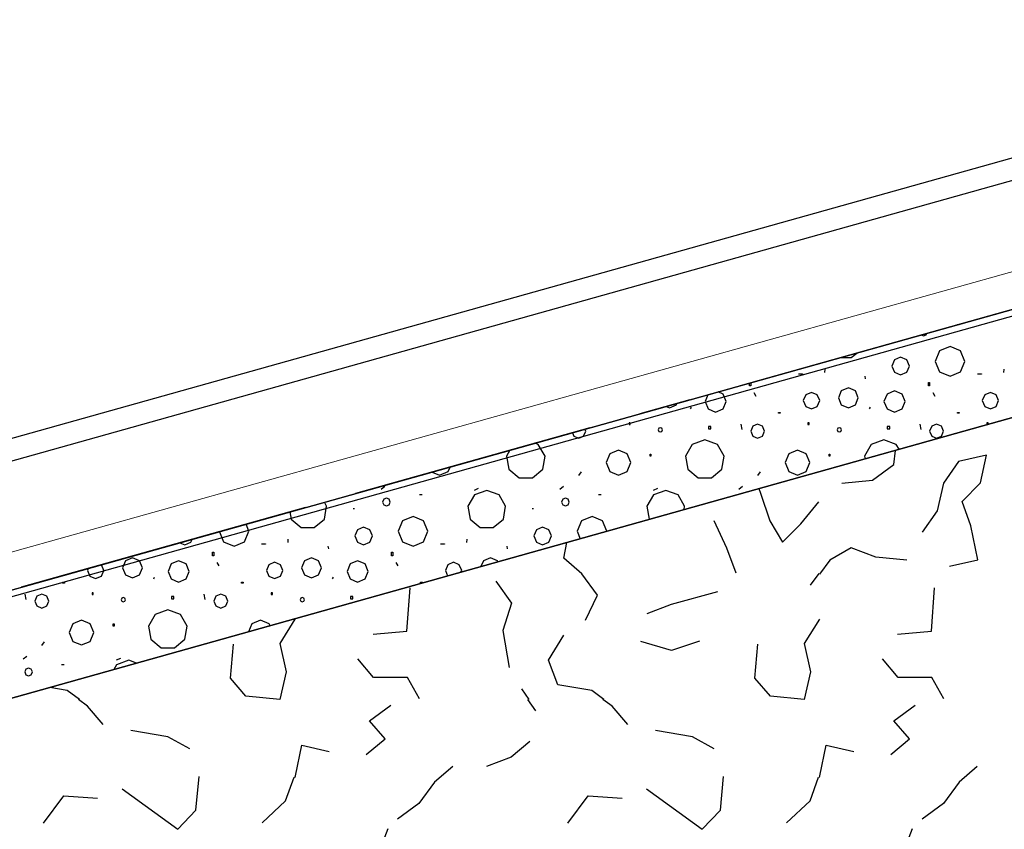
# Model space of a CAD drawing. Extents: x 1006 to 5197, y -24 to 263.
# Tile 56 of 124: x 1039.04 to 1040.93, y 20.88 to 22.44. Entities that reach past the tile are written whole.
import ezdxf

# ---------------------------------------------------------------- set-up
doc = ezdxf.new("R2010")
doc.units = 0
doc.header["$MEASUREMENT"] = 0
doc.linetypes.add('B0805', pattern=[1.366667, 0.566667, -0.1, 0.033333, -0.1, 0.466667, -0.1])
doc.linetypes.add('Wipeout_Contour', pattern=[1000, 0, -1000])
for name, color, linetype in [('21 Buitenwanden', 7, 'Continuous'), ('27 Daken', 7, 'Continuous'), ('A Stramien', 7, 'Continuous'), ('I Toegev info 1_ 50_100', 7, 'Continuous')]:
    doc.layers.add(name, color=color, linetype=linetype)
doc.styles.get("Standard").update_dxf_attribs({"font": 'txt', "bigfont": 'BIGFONT.SHX'})
doc.dimstyles.new('GENERATED_STYLE__1', dxfattribs={"dimtxt": 0.25, "dimasz": 0.19, "dimexe": 0.18, "dimexo": 0, "dimgap": 0.09, "dimtad": 1, "dimdec": 0, "dimlfac": 1000, "dimzin": 0, "dimdsep": 46, "dimtxsty": 'Standard', "dimblk": 'ARROWHEAD_7', "dimblk1": 'ARROWHEAD_7', "dimblk2": 'ARROWHEAD_7', "dimcen": 0.09, "dimclrd": 7, "dimclre": 7, "dimclrt": 7, "dimadec": 1, "dimazin": 0, "dimtfac": 1, "dimtdec": 4, "dimtmove": 0, "dimatfit": 3, "dimfxl": 0, "dimtolj": 1, "dimtzin": 0, "dimarcsym": 0})
doc.dimstyles.new('GENERATED_STYLE__2', dxfattribs={"dimtxt": 0.25, "dimasz": 0.19, "dimexe": 0.18, "dimexo": 0, "dimgap": 0.09, "dimtad": 1, "dimtih": 1, "dimtoh": 1, "dimdec": 0, "dimlfac": 1000, "dimzin": 0, "dimdsep": 46, "dimtxsty": 'Standard', "dimblk": 'ARROWHEAD_7', "dimblk1": 'ARROWHEAD_7', "dimblk2": 'ARROWHEAD_7', "dimcen": 0.09, "dimclrd": 7, "dimclre": 7, "dimclrt": 7, "dimadec": 1, "dimazin": 0, "dimtfac": 1, "dimtdec": 4, "dimtmove": 0, "dimatfit": 3, "dimfxl": 0, "dimtolj": 1, "dimtzin": 0, "dimarcsym": 0})

# ---------------------------------------------------------------- blocks, each defined once
blk = doc.blocks.new('WALL_481_2', base_point=(1035.8002, 18.7634))
at = {"color": 254, "linetype": 'Wipeout_Contour', "lineweight": 0, "ltscale": 4164.534371}
blk.add_wipeout([(1035.7404, 18.5782), (1046.1084, 22.7001), (1046.053, 22.8395), (1035.8002, 18.7634)], dxfattribs=at).dxf.layer = '21 Buitenwanden'
blk = doc.blocks.new('*D346', base_point=(988.2137, 0))
at = {"layer": 'A Stramien', "linetype": 'Continuous'}
for p, q in [((1033.7798, 22.451), (1033.6414, 22.7995)), ((1027.0657, 19.9857), (1033.7571, 22.6437)), ((1020.3743, 17.3276), (1027.0657, 19.9857))]:
    blk.add_line(p, q, dxfattribs=at)
blk.add_circle((1033.7106, 22.6253), 0.05, dxfattribs=at)
at = {"layer": 'A Stramien', "insert": (1029.8704, 21.4226), "char_height": 0.25, "attachment_point": 1, "rotation": 21.665}
blk.add_mtext('{7.200}', dxfattribs=at)
blk = doc.blocks.new('ARROWHEAD_7')
at = {"color": 0, "linetype": 'Continuous', "lineweight": 0}
for p, q in [((0, -0.25), (0, 0.25)), ((0, 0), (-1, 0)), ((-0.25, 0), (0.25, 0))]:
    blk.add_line(p, q, dxfattribs=at)
blk.add_circle((0, 0), 0.25, dxfattribs=at)
blk = doc.blocks.new('*D347', base_point=(988.2137, 0))
at = {"layer": 'A Stramien', "linetype": 'Continuous'}
for p, q in [((1040.4712, 25.1091), (1040.3328, 25.4576)), ((1033.7571, 22.6437), (1040.4484, 25.3018)), ((1027.0657, 19.9857), (1033.7571, 22.6437))]:
    blk.add_line(p, q, dxfattribs=at)
blk.add_circle((1040.402, 25.2834), 0.05, dxfattribs=at)
at = {"layer": 'A Stramien', "insert": (1036.5618, 24.0807), "char_height": 0.25, "attachment_point": 1, "rotation": 21.665}
blk.add_mtext('{7.200}', dxfattribs=at)
blk = doc.blocks.new('*D348', base_point=(988.2137, 0))
at = {"layer": 'A Stramien', "linetype": 'Continuous'}
for p, q in [((1047.1626, 27.7672), (1047.0241, 28.1157)), ((1040.4484, 25.3018), (1047.1398, 27.9599)), ((1033.7571, 22.6437), (1040.4484, 25.3018))]:
    blk.add_line(p, q, dxfattribs=at)
blk.add_circle((1047.0934, 27.9415), 0.05, dxfattribs=at)
at = {"layer": 'A Stramien', "insert": (1044.457, 27.217), "char_height": 0.25, "attachment_point": 1, "rotation": 21.665}
blk.add_mtext('{7.200}', dxfattribs=at)
blk = doc.blocks.new('*D349', base_point=(988.2137, 0))
at = {"layer": 'A Stramien', "linetype": 'Continuous'}
for p, q in [((1053.854, 30.4253), (1053.7155, 30.7738)), ((1047.1398, 27.9599), (1053.8312, 30.618)), ((1040.4484, 25.3018), (1047.1398, 27.9599))]:
    blk.add_line(p, q, dxfattribs=at)
at = {"layer": 'A Stramien', "insert": (1049.9445, 29.3969), "char_height": 0.25, "attachment_point": 1, "rotation": 21.665}
blk.add_mtext('{7.200}', dxfattribs=at)
blk = doc.blocks.new('*D350', base_point=(988.2137, 0))
at = {"layer": 'A Stramien', "linetype": 'Continuous'}
for p, q in [((1053.8312, 30.618), (1057.1769, 31.9471)), ((1047.1398, 27.9599), (1053.8312, 30.618))]:
    blk.add_line(p, q, dxfattribs=at)
blk.add_circle((1053.7847, 30.5996), 0.05, dxfattribs=at)
at = {"layer": 'A Stramien', "insert": (1054.9631, 31.3904), "char_height": 0.25, "attachment_point": 1, "rotation": 21.665}
blk.add_mtext('{3.600}', dxfattribs=at)
blk = doc.blocks.new('*D351', base_point=(988.2137, 0))
at = {"layer": 'A Stramien', "linetype": 'Continuous'}
for p, q in [((1063.891, 34.4124), (1063.7526, 34.7609)), ((1063.7753, 34.5682), (1063.9147, 34.6236)), ((1057.1769, 31.9471), (1063.7753, 34.5682)), ((1057.1996, 31.7543), (1057.0612, 32.1029)), ((1053.8312, 30.618), (1057.1769, 31.9471))]:
    blk.add_line(p, q, dxfattribs=at)
for centre in [(1063.8218, 34.5867), (1057.1304, 31.9286)]:
    blk.add_circle(centre, 0.05, dxfattribs=at)
at = {"layer": 'A Stramien', "insert": (1059.9816, 33.384), "char_height": 0.25, "attachment_point": 1, "rotation": 21.665}
blk.add_mtext('{7.200}', dxfattribs=at)
blk = doc.blocks.new('*D355', base_point=(988.2137, 0))
at = {"layer": 'A Stramien', "linetype": 'Continuous'}
for p, q in [((1032.4831, 33.5873), (1032.4831, 33.9623)), ((1044.0071, 33.5873), (1044.0071, 33.9623)), ((1030.7271, 33.7748), (1032.5331, 33.7748)), ((1032.5331, 33.7748), (1044.0571, 33.7748))]:
    blk.add_line(p, q, dxfattribs=at)
for centre in [(1032.4831, 33.7748), (1044.0071, 33.7748)]:
    blk.add_circle(centre, 0.05, dxfattribs=at)
at = {"layer": 'A Stramien', "insert": (1037.7404, 34.0748), "char_height": 0.25, "attachment_point": 1}
blk.add_mtext('{11.524}', dxfattribs=at)
blk = doc.blocks.new('*D356', base_point=(988.2137, 0))
at = {"layer": 'A Stramien', "linetype": 'Continuous'}
for p, q in [((1044.0071, 33.5873), (1044.0071, 33.9623)), ((1049.8006, 33.5873), (1049.8006, 33.9623)), ((1032.5331, 33.7748), (1044.0571, 33.7748)), ((1044.0571, 33.7748), (1049.8506, 33.7748))]:
    blk.add_line(p, q, dxfattribs=at)
for centre in [(1044.0071, 33.7748), (1049.8006, 33.7748)]:
    blk.add_circle(centre, 0.05, dxfattribs=at)
at = {"layer": 'A Stramien', "insert": (1046.4909, 34.0748), "char_height": 0.25, "attachment_point": 1}
blk.add_mtext('{5.794}', dxfattribs=at)
blk = doc.blocks.new('*D357', base_point=(988.2137, 0))
at = {"layer": 'A Stramien', "linetype": 'Continuous'}
for p, q in [((1049.8006, 33.5873), (1049.8006, 33.9623)), ((1055.5648, 33.5873), (1055.5648, 33.9623)), ((1044.0571, 33.7748), (1049.8506, 33.7748)), ((1049.8506, 33.7748), (1055.6148, 33.7748))]:
    blk.add_line(p, q, dxfattribs=at)
for centre in [(1049.8006, 33.7748), (1055.5648, 33.7748)]:
    blk.add_circle(centre, 0.05, dxfattribs=at)
at = {"layer": 'A Stramien', "insert": (1052.2697, 34.0748), "char_height": 0.25, "attachment_point": 1}
blk.add_mtext('{5.764}', dxfattribs=at)
blk = doc.blocks.new('*D358', base_point=(988.2137, 0))
at = {"layer": 'A Stramien', "linetype": 'Continuous'}
for p, q in [((1055.5648, 33.5873), (1055.5648, 33.9623)), ((1061.1964, 33.5873), (1061.1964, 33.9623)), ((1049.8506, 33.7748), (1055.6148, 33.7748)), ((1055.6148, 33.7748), (1061.2464, 33.7748))]:
    blk.add_line(p, q, dxfattribs=at)
for centre in [(1055.5648, 33.7748), (1061.1964, 33.7748)]:
    blk.add_circle(centre, 0.05, dxfattribs=at)
at = {"layer": 'A Stramien', "insert": (1057.9676, 34.0748), "char_height": 0.25, "attachment_point": 1}
blk.add_mtext('{5.632}', dxfattribs=at)
blk = doc.blocks.new('*D359', base_point=(988.2137, 0))
at = {"layer": 'A Stramien', "linetype": 'Continuous'}
for p, q in [((1061.1964, 33.5873), (1061.1964, 33.9623)), ((1067.2372, 33.5873), (1067.2372, 33.9623)), ((1055.6148, 33.7748), (1061.2464, 33.7748)), ((1061.2464, 33.7748), (1067.1872, 33.7748)), ((1067.1872, 33.7748), (1067.3372, 33.7748))]:
    blk.add_line(p, q, dxfattribs=at)
for centre in [(1061.1964, 33.7748), (1067.2372, 33.7748)]:
    blk.add_circle(centre, 0.05, dxfattribs=at)
at = {"layer": 'A Stramien', "insert": (1063.8039, 34.0748), "char_height": 0.25, "attachment_point": 1}
blk.add_mtext('{6.041}', dxfattribs=at)
blk = doc.blocks.new('*D364', base_point=(988.2137, 0))
at = {"layer": 'A Stramien', "linetype": 'Continuous'}
for p, q in [((1043.4001, -2.1848), (1043.4001, -1.8098)), ((1046.4001, -2.1848), (1046.4001, -1.8098)), ((1032.5331, -1.9973), (1043.4501, -1.9973)), ((1043.4501, -1.9973), (1046.4501, -1.9973))]:
    blk.add_line(p, q, dxfattribs=at)
for centre in [(1043.4001, -1.9973), (1046.4001, -1.9973)]:
    blk.add_circle(centre, 0.05, dxfattribs=at)
at = {"layer": 'A Stramien', "insert": (1044.4871, -1.6973), "char_height": 0.25, "attachment_point": 1}
blk.add_mtext('{3.000}', dxfattribs=at)
blk = doc.blocks.new('*D365', base_point=(988.2137, 0))
at = {"layer": 'A Stramien', "linetype": 'Continuous'}
for p, q in [((1046.4001, -2.1848), (1046.4001, -1.8098)), ((1053.6001, -2.1848), (1053.6001, -1.8098)), ((1043.4501, -1.9973), (1046.4501, -1.9973)), ((1046.4501, -1.9973), (1053.6501, -1.9973))]:
    blk.add_line(p, q, dxfattribs=at)
for centre in [(1046.4001, -1.9973), (1053.6001, -1.9973)]:
    blk.add_circle(centre, 0.05, dxfattribs=at)
at = {"layer": 'A Stramien', "insert": (1049.5871, -1.6973), "char_height": 0.25, "attachment_point": 1}
blk.add_mtext('{7.200}', dxfattribs=at)
blk = doc.blocks.new('ROOF_46_2', base_point=(1041.8905, 22.2177))
at = {"layer": '27 Daken', "color": 255, "linetype": 'Continuous', "lineweight": 0}
blk.add_line((1041.8905, 22.2177), (1036.5903, 20.7314), dxfattribs=at)
blk = doc.blocks.new('*X466', base_point=(988.2137, 0))
at = {"layer": '27 Daken', "linetype": 'Continuous'}
for p, q in [((1040.7207, 21.583), (1040.7235, 21.6101)), ((1040.8447, 21.589), (1040.8157, 21.547)), ((1040.8987, 21.601), (1040.8447, 21.589)), ((1040.8867, 21.548), (1040.8987, 21.601)), ((1040.6797, 21.553), (1040.7207, 21.583)), ((1040.6207, 21.547), (1040.6797, 21.553)), ((1040.4615, 21.5366), (1040.4647, 21.528)), ((1040.8157, 21.547), (1040.8037, 21.494)), ((1040.8517, 21.512), (1040.8867, 21.548)), ((1040.4647, 21.528), (1040.4827, 21.475)), ((1040.5417, 21.469), (1040.5767, 21.511)), ((1040.8687, 21.465), (1040.8517, 21.512)), ((1040.8037, 21.494), (1040.7747, 21.453)), ((1040.3997, 21.422), (1040.3757, 21.475)), ((1040.4827, 21.475), (1040.5067, 21.434)), ((1040.5067, 21.434), (1040.5417, 21.469)), ((1040.8817, 21.4), (1040.8687, 21.465)), ((1040.0867, 21.403), (1040.093, 21.4333)), ((1040.4177, 21.374), (1040.3997, 21.422)), ((1040.6387, 21.423), (1040.5977, 21.399)), ((1040.6857, 21.405), (1040.6387, 21.423)), ((1040.1217, 21.373), (1040.0867, 21.403)), ((1040.7457, 21.399), (1040.6857, 21.405)), ((1040.8277, 21.388), (1040.8817, 21.4)), ((1040.5977, 21.399), (1040.5777, 21.3723)), ((1040.1517, 21.332), (1040.1217, 21.373)), ((1040.5766, 21.3734), (1040.5597, 21.351)), ((1039.7857, 21.263), (1039.7917, 21.346)), ((1039.9567, 21.359), (1039.9867, 21.317)), ((1040.7927, 21.263), (1040.7987, 21.346)), ((1040.1287, 21.284), (1040.1517, 21.332)), ((1040.2937, 21.315), (1040.3827, 21.339)), ((1039.9867, 21.317), (1039.9697, 21.264)), ((1040.2467, 21.297), (1040.2937, 21.315)), ((1039.5707, 21.286), (1039.5417, 21.239)), ((1040.5777, 21.286), (1040.5487, 21.239)), ((1039.7207, 21.257), (1039.7857, 21.263)), ((1039.9697, 21.264), (1039.9817, 21.193)), ((1040.0577, 21.207), (1040.0867, 21.255)), ((1040.7277, 21.257), (1040.7927, 21.263)), ((1039.4467, 21.173), (1039.4527, 21.238)), ((1039.5417, 21.239), (1039.5537, 21.185)), ((1040.2937, 21.226), (1040.2347, 21.243)), ((1040.3477, 21.244), (1040.2937, 21.226)), ((1040.4537, 21.173), (1040.4597, 21.238)), ((1040.5487, 21.239), (1040.5607, 21.185)), ((1039.7217, 21.174), (1039.6917, 21.21)), ((1040.0757, 21.16), (1040.0577, 21.207)), ((1040.7287, 21.174), (1040.6987, 21.21)), ((1039.4767, 21.138), (1039.4467, 21.173)), ((1039.5537, 21.185), (1039.5417, 21.132)), ((1039.7867, 21.174), (1039.7217, 21.174)), ((1039.8097, 21.133), (1039.7867, 21.174)), ((1040.4837, 21.138), (1040.4537, 21.173)), ((1040.5607, 21.185), (1040.5487, 21.132)), ((1040.7937, 21.174), (1040.7287, 21.174)), ((1040.8167, 21.133), (1040.7937, 21.174)), ((1039.1337, 21.149), (1039.0998, 21.1547)), ((1040.1407, 21.149), (1040.0757, 21.16)), ((1039.157, 21.132), (1039.1337, 21.149)), ((1039.5417, 21.132), (1039.4767, 21.138)), ((1040.0057, 21.152), (1040.0195, 21.132)), ((1040.164, 21.132), (1040.1407, 21.149)), ((1040.5487, 21.132), (1040.4837, 21.138)), ((1039.1727, 21.119), (1039.155, 21.132)), ((1039.2027, 21.084), (1039.1727, 21.119)), ((1039.7137, 21.091), (1039.7547, 21.121)), ((1040.0175, 21.132), (1040.0327, 21.11)), ((1040.1797, 21.119), (1040.162, 21.132)), ((1040.2097, 21.084), (1040.1797, 21.119)), ((1040.7207, 21.091), (1040.7617, 21.121)), ((1039.7437, 21.056), (1039.7137, 21.091)), ((1040.7507, 21.056), (1040.7207, 21.091)), ((1039.3267, 21.06), (1039.2557, 21.072)), ((1039.3687, 21.037), (1039.3267, 21.06)), ((1040.3337, 21.06), (1040.2627, 21.072)), ((1040.3757, 21.037), (1040.3337, 21.06)), ((1039.5717, 20.985), (1039.5837, 21.044)), ((1039.5837, 21.044), (1039.6367, 21.032)), ((1039.7077, 21.026), (1039.7437, 21.056)), ((1040.0217, 21.051), (1039.9857, 21.021)), ((1040.5787, 20.985), (1040.5907, 21.044)), ((1040.5907, 21.044), (1040.6437, 21.032)), ((1040.7147, 21.026), (1040.7507, 21.056)), ((1039.8737, 21.003), (1039.8387, 20.973)), ((1039.9857, 21.021), (1039.9387, 21.003)), ((1040.8807, 21.003), (1040.8457, 20.973)), ((1039.3807, 20.919), (1039.3867, 20.984)), ((1039.5707, 20.9822), (1039.5717, 20.985)), ((1040.3877, 20.919), (1040.3937, 20.984)), ((1040.5777, 20.9822), (1040.5787, 20.985)), ((1039.5527, 20.937), (1039.569, 20.9829)), ((1039.8387, 20.973), (1039.8087, 20.932)), ((1040.5597, 20.937), (1040.576, 20.9829)), ((1040.8457, 20.973), (1040.8157, 20.932)), ((1039.0877, 20.894), (1039.1267, 20.947)), ((1039.1267, 20.947), (1039.1917, 20.942)), ((1039.2387, 20.96), (1039.3457, 20.883)), ((1040.0947, 20.894), (1040.1337, 20.947)), ((1040.1337, 20.947), (1040.1987, 20.942)), ((1040.2457, 20.96), (1040.3527, 20.883)), ((1039.5077, 20.895), (1039.5527, 20.937)), ((1039.8087, 20.932), (1039.7677, 20.902)), ((1040.5147, 20.895), (1040.5597, 20.937)), ((1040.8157, 20.932), (1040.7747, 20.902)), ((1039.3457, 20.883), (1039.3807, 20.919)), ((1040.3527, 20.883), (1040.3877, 20.919)), ((1039.7187, 20.805), (1039.7497, 20.884)), ((1040.7257, 20.805), (1040.7567, 20.884))]:
    blk.add_line(p, q, dxfattribs=at)
blk = doc.blocks.new('HATCH_428_2', base_point=(990.0137, 0))
at = {"layer": '27 Daken', "linetype": 'Continuous'}
blk.add_line((1043.7209, 22.4506), (1035.9653, 20.2757), dxfattribs=at)
blk.add_blockref('*X466', (988.2137, 0), dxfattribs=at)
blk = doc.blocks.new('*X488', base_point=(988.2137, 0))
at = {"layer": '27 Daken', "linetype": 'Continuous'}
for p, q in [((1040.7826, 21.832), (1040.7837, 21.8347)), ((1040.8457, 21.8511), (1040.8424, 21.8511)), ((1040.7729, 21.8316), (1040.7773, 21.8298)), ((1040.7773, 21.8298), (1040.7826, 21.832)), ((1040.6388, 21.7881), (1040.6495, 21.797)), ((1040.8082, 21.8012), (1040.7999, 21.781)), ((1040.8284, 21.8095), (1040.8082, 21.8012)), ((1040.8486, 21.8012), (1040.8284, 21.8095)), ((1040.857, 21.781), (1040.8486, 21.8012)), ((1040.6176, 21.7881), (1040.6388, 21.7881)), ((1040.7216, 21.784), (1040.7166, 21.772)), ((1040.7335, 21.7889), (1040.7216, 21.784)), ((1040.7454, 21.784), (1040.7335, 21.7889)), ((1040.7504, 21.772), (1040.7454, 21.784)), ((1040.7999, 21.781), (1040.8082, 21.7608)), ((1040.8486, 21.7608), (1040.857, 21.781)), ((1040.588, 21.766), (1040.5876, 21.7596)), ((1040.7166, 21.772), (1040.7216, 21.7601)), ((1040.7216, 21.7601), (1040.7335, 21.7551)), ((1040.7335, 21.7551), (1040.7454, 21.7601)), ((1040.7454, 21.7601), (1040.7504, 21.772)), ((1040.8082, 21.7608), (1040.8284, 21.7524)), ((1040.8284, 21.7524), (1040.8486, 21.7608)), ((1040.9317, 21.766), (1040.9313, 21.7596)), ((1040.4457, 21.7399), (1040.4457, 21.7339)), ((1040.538, 21.7571), (1040.5453, 21.7571)), ((1040.538, 21.7565), (1040.538, 21.7571)), ((1040.5453, 21.7565), (1040.538, 21.7565)), ((1040.5453, 21.7571), (1040.5453, 21.7565)), ((1040.6664, 21.7476), (1040.6654, 21.7523)), ((1040.7869, 21.7406), (1040.7893, 21.7406)), ((1040.7869, 21.7339), (1040.7869, 21.7406)), ((1040.7893, 21.7406), (1040.7893, 21.7339)), ((1040.8816, 21.7571), (1040.889, 21.7571)), ((1040.8816, 21.7565), (1040.8816, 21.7571)), ((1040.889, 21.7565), (1040.8816, 21.7565)), ((1040.889, 21.7571), (1040.889, 21.7565)), ((1040.3927, 21.7183), (1040.383, 21.7223)), ((1040.4432, 21.7339), (1040.4432, 21.7392)), ((1040.4457, 21.7339), (1040.4432, 21.7339)), ((1040.4518, 21.7211), (1040.4554, 21.7143)), ((1040.5624, 21.7215), (1040.5513, 21.7169)), ((1040.5736, 21.7169), (1040.5624, 21.7215)), ((1040.6197, 21.7244), (1040.6141, 21.7109)), ((1040.6332, 21.73), (1040.6197, 21.7244)), ((1040.6467, 21.7244), (1040.6332, 21.73)), ((1040.6523, 21.7109), (1040.6467, 21.7244)), ((1040.7219, 21.7242), (1040.7076, 21.7183)), ((1040.7363, 21.7183), (1040.7219, 21.7242)), ((1040.7893, 21.7339), (1040.7869, 21.7339)), ((1040.7954, 21.7211), (1040.7991, 21.7143)), ((1040.9061, 21.7215), (1040.895, 21.7169)), ((1040.9172, 21.7169), (1040.9061, 21.7215)), ((1040.3633, 21.7168), (1040.358, 21.7039)), ((1040.358, 21.7039), (1040.364, 21.6896)), ((1040.3986, 21.7039), (1040.3927, 21.7183)), ((1040.3927, 21.6896), (1040.3986, 21.7039)), ((1040.5513, 21.7169), (1040.5467, 21.7058)), ((1040.5467, 21.7058), (1040.5513, 21.6946)), ((1040.5782, 21.7058), (1040.5736, 21.7169)), ((1040.5736, 21.6946), (1040.5782, 21.7058)), ((1040.6141, 21.7109), (1040.6197, 21.6974)), ((1040.6467, 21.6974), (1040.6523, 21.7109)), ((1040.7076, 21.7183), (1040.7016, 21.7039)), ((1040.7016, 21.7039), (1040.7076, 21.6896)), ((1040.7423, 21.7039), (1040.7363, 21.7183)), ((1040.7363, 21.6896), (1040.7423, 21.7039)), ((1040.895, 21.7169), (1040.8904, 21.7058)), ((1040.8904, 21.7058), (1040.895, 21.6946)), ((1040.9218, 21.7058), (1040.9172, 21.7169)), ((1040.9172, 21.6946), (1040.9218, 21.7058)), ((1040.2834, 21.6944), (1040.2896, 21.6918)), ((1040.2896, 21.6918), (1040.3031, 21.6974)), ((1040.3031, 21.6974), (1040.3042, 21.7002)), ((1040.3304, 21.6896), (1040.3319, 21.6932)), ((1040.364, 21.6896), (1040.3783, 21.6836)), ((1040.3783, 21.6836), (1040.3927, 21.6896)), ((1040.4989, 21.6831), (1040.5025, 21.6831)), ((1040.4989, 21.6813), (1040.4989, 21.6831)), ((1040.5025, 21.6831), (1040.5025, 21.6813)), ((1040.5513, 21.6946), (1040.5624, 21.69)), ((1040.5624, 21.69), (1040.5736, 21.6946)), ((1040.6197, 21.6974), (1040.6332, 21.6918)), ((1040.6332, 21.6918), (1040.6467, 21.6974)), ((1040.674, 21.6896), (1040.6756, 21.6932)), ((1040.7076, 21.6896), (1040.7219, 21.6836)), ((1040.7219, 21.6836), (1040.7363, 21.6896)), ((1040.8425, 21.6831), (1040.8462, 21.6831)), ((1040.8425, 21.6813), (1040.8425, 21.6831)), ((1040.8462, 21.6831), (1040.8462, 21.6813)), ((1040.895, 21.6946), (1040.9061, 21.69)), ((1040.9061, 21.69), (1040.9172, 21.6946)), ((1040.5025, 21.6813), (1040.4989, 21.6813)), ((1040.8462, 21.6813), (1040.8425, 21.6813)), ((1040.125, 21.6376), (1040.1289, 21.6471)), ((1040.1289, 21.6471), (1040.1274, 21.6506)), ((1040.2145, 21.663), (1040.2121, 21.663)), ((1040.2121, 21.663), (1040.2121, 21.6599)), ((1040.2121, 21.6599), (1040.2145, 21.6599)), ((1040.2145, 21.6599), (1040.2145, 21.663)), ((1040.2691, 21.6524), (1040.2679, 21.6495)), ((1040.2679, 21.6495), (1040.2691, 21.6466)), ((1040.272, 21.6536), (1040.2691, 21.6524)), ((1040.2691, 21.6466), (1040.272, 21.6454)), ((1040.2749, 21.6524), (1040.272, 21.6536)), ((1040.272, 21.6454), (1040.2749, 21.6466)), ((1040.2761, 21.6495), (1040.2749, 21.6524)), ((1040.2749, 21.6466), (1040.2761, 21.6495)), ((1040.3693, 21.6556), (1040.3644, 21.6556)), ((1040.3644, 21.6556), (1040.3644, 21.6513)), ((1040.3644, 21.6513), (1040.3693, 21.6513)), ((1040.3693, 21.6513), (1040.3693, 21.6556)), ((1040.4267, 21.6604), (1040.4285, 21.6499)), ((1040.4496, 21.6565), (1040.4457, 21.6471)), ((1040.4457, 21.6471), (1040.4496, 21.6376)), ((1040.4591, 21.6605), (1040.4496, 21.6565)), ((1040.4686, 21.6565), (1040.4591, 21.6605)), ((1040.4725, 21.6471), (1040.4686, 21.6565)), ((1040.4686, 21.6376), (1040.4725, 21.6471)), ((1040.5582, 21.663), (1040.5557, 21.663)), ((1040.5557, 21.663), (1040.5557, 21.6599)), ((1040.5557, 21.6599), (1040.5582, 21.6599)), ((1040.5582, 21.6599), (1040.5582, 21.663)), ((1040.6128, 21.6524), (1040.6115, 21.6495)), ((1040.6115, 21.6495), (1040.6128, 21.6466)), ((1040.6157, 21.6536), (1040.6128, 21.6524)), ((1040.6128, 21.6466), (1040.6157, 21.6454)), ((1040.6186, 21.6524), (1040.6157, 21.6536)), ((1040.6157, 21.6454), (1040.6186, 21.6466)), ((1040.6198, 21.6495), (1040.6186, 21.6524)), ((1040.6186, 21.6466), (1040.6198, 21.6495)), ((1040.7129, 21.6556), (1040.708, 21.6556)), ((1040.708, 21.6556), (1040.708, 21.6513)), ((1040.708, 21.6513), (1040.7129, 21.6513)), ((1040.7129, 21.6513), (1040.7129, 21.6556)), ((1040.7704, 21.6604), (1040.7721, 21.6499)), ((1040.7933, 21.6565), (1040.7893, 21.6471)), ((1040.7893, 21.6471), (1040.7933, 21.6376)), ((1040.8027, 21.6605), (1040.7933, 21.6565)), ((1040.8122, 21.6565), (1040.8027, 21.6605)), ((1040.8161, 21.6471), (1040.8122, 21.6565)), ((1040.8122, 21.6376), (1040.8161, 21.6471)), ((1040.9018, 21.663), (1040.8994, 21.663)), ((1040.8994, 21.663), (1040.8994, 21.6599)), ((1040.8994, 21.6599), (1040.9012, 21.6599)), ((1040.9018, 21.6601), (1040.9018, 21.663)), ((1040.1034, 21.6439), (1040.106, 21.6376)), ((1040.106, 21.6376), (1040.1155, 21.6336)), ((1040.1155, 21.6336), (1040.125, 21.6376)), ((1040.3576, 21.63), (1040.3335, 21.6212)), ((1040.3817, 21.6212), (1040.3576, 21.63)), ((1040.4496, 21.6376), (1040.4591, 21.6336)), ((1040.4591, 21.6336), (1040.4686, 21.6376)), ((1040.7012, 21.63), (1040.6771, 21.6212)), ((1040.7253, 21.6212), (1040.7012, 21.63)), ((1040.7933, 21.6376), (1040.8027, 21.6336)), ((1040.8027, 21.6336), (1040.8122, 21.6376)), ((1039.9836, 21.6103), (1039.977, 21.599)), ((1040.038, 21.6212), (1040.0312, 21.6237)), ((1040.0509, 21.599), (1040.038, 21.6212)), ((1040.1919, 21.6103), (1040.1751, 21.6033)), ((1040.2087, 21.6033), (1040.1919, 21.6103)), ((1040.3335, 21.6212), (1040.3207, 21.599)), ((1040.3945, 21.599), (1040.3817, 21.6212)), ((1040.5355, 21.6103), (1040.5187, 21.6033)), ((1040.5524, 21.6033), (1040.5355, 21.6103)), ((1040.6771, 21.6212), (1040.6643, 21.599)), ((1040.7306, 21.6121), (1040.7253, 21.6212)), ((1039.977, 21.599), (1039.9815, 21.5737)), ((1040.0464, 21.5737), (1040.0509, 21.599)), ((1040.1751, 21.6033), (1040.1681, 21.5865)), ((1040.2157, 21.5865), (1040.2087, 21.6033)), ((1040.2525, 21.603), (1040.2543, 21.603)), ((1040.2525, 21.5988), (1040.2525, 21.603)), ((1040.2543, 21.5988), (1040.2525, 21.5988)), ((1040.2543, 21.603), (1040.2543, 21.5988)), ((1040.3207, 21.599), (1040.3251, 21.5737)), ((1040.39, 21.5737), (1040.3945, 21.599)), ((1040.5187, 21.6033), (1040.5118, 21.5865)), ((1040.5593, 21.5865), (1040.5524, 21.6033)), ((1040.5961, 21.603), (1040.5979, 21.603)), ((1040.5961, 21.5988), (1040.5961, 21.603)), ((1040.5979, 21.5988), (1040.5961, 21.5988)), ((1040.5979, 21.603), (1040.5979, 21.5988)), ((1040.6643, 21.599), (1040.6652, 21.5937)), ((1039.8483, 21.5627), (1039.8651, 21.5697)), ((1039.8651, 21.5697), (1039.8685, 21.578)), ((1039.9815, 21.5737), (1040.0011, 21.5572)), ((1040.0268, 21.5572), (1040.0464, 21.5737)), ((1040.1681, 21.5865), (1040.1751, 21.5697)), ((1040.1751, 21.5697), (1040.1919, 21.5627)), ((1040.1919, 21.5627), (1040.2087, 21.5697)), ((1040.2087, 21.5697), (1040.2157, 21.5865)), ((1040.3251, 21.5737), (1040.3448, 21.5572)), ((1040.3704, 21.5572), (1040.39, 21.5737)), ((1040.5118, 21.5865), (1040.5187, 21.5697)), ((1040.5187, 21.5697), (1040.5355, 21.5627)), ((1040.5355, 21.5627), (1040.5524, 21.5697)), ((1040.5524, 21.5697), (1040.5593, 21.5865)), ((1039.8344, 21.5685), (1039.8483, 21.5627)), ((1040.0011, 21.5572), (1040.0268, 21.5572)), ((1040.1158, 21.562), (1040.121, 21.5689)), ((1040.3448, 21.5572), (1040.3704, 21.5572)), ((1040.4594, 21.562), (1040.4647, 21.5689)), ((1039.736, 21.5358), (1039.743, 21.5411)), ((1039.9228, 21.5367), (1039.915, 21.5332)), ((1039.939, 21.5332), (1039.9153, 21.5246)), ((1039.9626, 21.5246), (1039.939, 21.5332)), ((1040.0796, 21.5358), (1040.0866, 21.5411)), ((1040.2665, 21.5367), (1040.2586, 21.5332)), ((1040.2826, 21.5332), (1040.259, 21.5246)), ((1040.3063, 21.5246), (1040.2826, 21.5332)), ((1040.4232, 21.5358), (1040.4302, 21.5411)), ((1039.7412, 21.5162), (1039.739, 21.5109)), ((1039.7464, 21.5183), (1039.7412, 21.5162)), ((1039.7517, 21.5162), (1039.7464, 21.5183)), ((1039.7538, 21.5109), (1039.7517, 21.5162)), ((1039.8148, 21.5249), (1039.8096, 21.5249)), ((1039.9153, 21.5246), (1039.9027, 21.5028)), ((1039.9752, 21.5028), (1039.9626, 21.5246)), ((1040.0848, 21.5162), (1040.0827, 21.5109)), ((1040.0901, 21.5183), (1040.0848, 21.5162)), ((1040.0953, 21.5162), (1040.0901, 21.5183)), ((1040.0975, 21.5109), (1040.0953, 21.5162)), ((1040.1585, 21.5249), (1040.1533, 21.5249)), ((1040.259, 21.5246), (1040.2464, 21.5028)), ((1040.3189, 21.5028), (1040.3063, 21.5246)), ((1039.6316, 21.5028), (1039.6272, 21.5104)), ((1039.6272, 21.478), (1039.6316, 21.5028)), ((1039.6823, 21.4986), (1039.6851, 21.4986)), ((1039.739, 21.5109), (1039.7412, 21.5057)), ((1039.7412, 21.5057), (1039.7464, 21.5035)), ((1039.7464, 21.5035), (1039.7517, 21.5057)), ((1039.7517, 21.5057), (1039.7538, 21.5109)), ((1039.9027, 21.5028), (1039.9071, 21.478)), ((1039.9709, 21.478), (1039.9752, 21.5028)), ((1040.0259, 21.4986), (1040.0288, 21.4986)), ((1040.0827, 21.5109), (1040.0848, 21.5057)), ((1040.0848, 21.5057), (1040.0901, 21.5035)), ((1040.0901, 21.5035), (1040.0953, 21.5057)), ((1040.0953, 21.5057), (1040.0975, 21.5109)), ((1040.2464, 21.5028), (1040.2507, 21.478)), ((1040.3177, 21.4963), (1040.3189, 21.5028)), ((1039.561, 21.4918), (1039.5635, 21.478)), ((1039.5635, 21.478), (1039.5828, 21.4618)), ((1039.6079, 21.4618), (1039.6272, 21.478)), ((1039.7975, 21.4833), (1039.7773, 21.4749)), ((1039.8177, 21.4749), (1039.7975, 21.4833)), ((1039.9071, 21.478), (1039.9264, 21.4618)), ((1039.9516, 21.4618), (1039.9709, 21.478)), ((1040.1412, 21.4833), (1040.121, 21.4749)), ((1040.1613, 21.4749), (1040.1412, 21.4833)), ((1040.2507, 21.478), (1040.2512, 21.4776)), ((1039.4824, 21.4547), (1039.4769, 21.4682)), ((1039.5828, 21.4618), (1039.6079, 21.4618)), ((1039.6907, 21.4577), (1039.6857, 21.4458)), ((1039.7026, 21.4626), (1039.6907, 21.4577)), ((1039.7145, 21.4577), (1039.7026, 21.4626)), ((1039.7195, 21.4458), (1039.7145, 21.4577)), ((1039.7773, 21.4749), (1039.769, 21.4547)), ((1039.8261, 21.4547), (1039.8177, 21.4749)), ((1039.9264, 21.4618), (1039.9516, 21.4618)), ((1040.0343, 21.4577), (1040.0293, 21.4458)), ((1040.0462, 21.4626), (1040.0343, 21.4577)), ((1040.0582, 21.4577), (1040.0462, 21.4626)), ((1040.0631, 21.4458), (1040.0582, 21.4577)), ((1040.121, 21.4749), (1040.1126, 21.4547)), ((1040.1697, 21.4548), (1040.1613, 21.4749)), ((1039.3709, 21.4338), (1039.3731, 21.4391)), ((1039.4257, 21.4538), (1039.4337, 21.4345)), ((1039.4741, 21.4345), (1039.4824, 21.4547)), ((1039.5572, 21.4397), (1039.5568, 21.4333)), ((1039.6857, 21.4458), (1039.6907, 21.4338)), ((1039.7145, 21.4338), (1039.7195, 21.4458)), ((1039.769, 21.4547), (1039.7773, 21.4345)), ((1039.8177, 21.4345), (1039.8261, 21.4547)), ((1039.9008, 21.4397), (1039.9004, 21.4333)), ((1040.0293, 21.4458), (1040.0343, 21.4338)), ((1040.0582, 21.4338), (1040.0631, 21.4458)), ((1040.1126, 21.4547), (1040.1185, 21.4404)), ((1039.3499, 21.4326), (1039.359, 21.4289)), ((1039.359, 21.4289), (1039.3709, 21.4338)), ((1039.4337, 21.4345), (1039.4539, 21.4262)), ((1039.4539, 21.4262), (1039.4741, 21.4345)), ((1039.5071, 21.4309), (1039.5144, 21.4309)), ((1039.5071, 21.4303), (1039.5071, 21.4309)), ((1039.5144, 21.4303), (1039.5071, 21.4303)), ((1039.5144, 21.4309), (1039.5144, 21.4303)), ((1039.6355, 21.4213), (1039.6345, 21.4261)), ((1039.6907, 21.4338), (1039.7026, 21.4289)), ((1039.7026, 21.4289), (1039.7145, 21.4338)), ((1039.7773, 21.4345), (1039.7975, 21.4262)), ((1039.7975, 21.4262), (1039.8177, 21.4345)), ((1039.8507, 21.4309), (1039.8581, 21.4309)), ((1039.8507, 21.4303), (1039.8507, 21.4309)), ((1039.8581, 21.4303), (1039.8507, 21.4303)), ((1039.8581, 21.4309), (1039.8581, 21.4303)), ((1039.9791, 21.4213), (1039.9782, 21.4261)), ((1040.0343, 21.4338), (1040.0462, 21.4289)), ((1040.0462, 21.4289), (1040.0582, 21.4338)), ((1039.2587, 21.4037), (1039.2452, 21.3981)), ((1039.2722, 21.3981), (1039.2587, 21.4037)), ((1039.4124, 21.4144), (1039.4148, 21.4144)), ((1039.4124, 21.4076), (1039.4124, 21.4144)), ((1039.4148, 21.4076), (1039.4124, 21.4076)), ((1039.4148, 21.4144), (1039.4148, 21.4076)), ((1039.6023, 21.4037), (1039.5888, 21.3981)), ((1039.6158, 21.3981), (1039.6023, 21.4037)), ((1039.756, 21.4144), (1039.7584, 21.4144)), ((1039.756, 21.4076), (1039.756, 21.4144)), ((1039.7584, 21.4076), (1039.756, 21.4076)), ((1039.7584, 21.4144), (1039.7584, 21.4076)), ((1039.9459, 21.4037), (1039.9325, 21.3981)), ((1039.9594, 21.3981), (1039.9459, 21.4037)), ((1039.1737, 21.3832), (1039.1722, 21.3795)), ((1039.2036, 21.3795), (1039.1992, 21.3903)), ((1039.2452, 21.3981), (1039.2396, 21.3846)), ((1039.2396, 21.3846), (1039.2452, 21.3711)), ((1039.2778, 21.3846), (1039.2722, 21.3981)), ((1039.2722, 21.3711), (1039.2778, 21.3846)), ((1039.3331, 21.392), (1039.3271, 21.3777)), ((1039.3474, 21.398), (1039.3331, 21.392)), ((1039.3618, 21.392), (1039.3474, 21.398)), ((1039.3677, 21.3777), (1039.3618, 21.392)), ((1039.4209, 21.3948), (1039.4245, 21.3881)), ((1039.5204, 21.3906), (1039.5158, 21.3795)), ((1039.5316, 21.3952), (1039.5204, 21.3906)), ((1039.5427, 21.3906), (1039.5316, 21.3952)), ((1039.5473, 21.3795), (1039.5427, 21.3906)), ((1039.5888, 21.3981), (1039.5832, 21.3846)), ((1039.5832, 21.3846), (1039.5888, 21.3711)), ((1039.6214, 21.3846), (1039.6158, 21.3981)), ((1039.6158, 21.3711), (1039.6214, 21.3846)), ((1039.6767, 21.392), (1039.6707, 21.3777)), ((1039.6911, 21.398), (1039.6767, 21.392)), ((1039.7054, 21.392), (1039.6911, 21.398)), ((1039.7114, 21.3777), (1039.7054, 21.392)), ((1039.7645, 21.3948), (1039.7682, 21.3881)), ((1039.8641, 21.3906), (1039.8595, 21.3795)), ((1039.8752, 21.3952), (1039.8641, 21.3906)), ((1039.8863, 21.3906), (1039.8752, 21.3952)), ((1039.8909, 21.3795), (1039.8863, 21.3906)), ((1039.9325, 21.3981), (1039.9278, 21.3869)), ((1039.9603, 21.396), (1039.9594, 21.3981)), ((1039.1722, 21.3795), (1039.1768, 21.3684)), ((1039.1768, 21.3684), (1039.1879, 21.3638)), ((1039.1879, 21.3638), (1039.199, 21.3684)), ((1039.199, 21.3684), (1039.2036, 21.3795)), ((1039.2452, 21.3711), (1039.2587, 21.3655)), ((1039.2587, 21.3655), (1039.2722, 21.3711)), ((1039.2995, 21.3633), (1039.301, 21.3669)), ((1039.3271, 21.3777), (1039.3331, 21.3633)), ((1039.3331, 21.3633), (1039.3474, 21.3573)), ((1039.3474, 21.3573), (1039.3618, 21.3633)), ((1039.3618, 21.3633), (1039.3677, 21.3777)), ((1039.5158, 21.3795), (1039.5204, 21.3684)), ((1039.5204, 21.3684), (1039.5316, 21.3638)), ((1039.5316, 21.3638), (1039.5427, 21.3684)), ((1039.5427, 21.3684), (1039.5473, 21.3795)), ((1039.5888, 21.3711), (1039.6023, 21.3655)), ((1039.6023, 21.3655), (1039.6158, 21.3711)), ((1039.6431, 21.3633), (1039.6447, 21.3669)), ((1039.6707, 21.3777), (1039.6767, 21.3633)), ((1039.6767, 21.3633), (1039.6911, 21.3573)), ((1039.6911, 21.3573), (1039.7054, 21.3633)), ((1039.7054, 21.3633), (1039.7114, 21.3777)), ((1039.8595, 21.3795), (1039.8638, 21.369)), ((1039.8895, 21.3762), (1039.8909, 21.3795)), ((1039.1243, 21.3569), (1039.128, 21.3569)), ((1039.1243, 21.355), (1039.1243, 21.3569)), ((1039.128, 21.355), (1039.1243, 21.355)), ((1039.128, 21.3569), (1039.128, 21.355)), ((1039.468, 21.3569), (1039.4716, 21.3569)), ((1039.468, 21.355), (1039.468, 21.3569)), ((1039.4716, 21.355), (1039.468, 21.355)), ((1039.4716, 21.3569), (1039.4716, 21.355)), ((1039.8116, 21.3569), (1039.8153, 21.3569)), ((1039.8116, 21.355), (1039.8116, 21.3569)), ((1039.8141, 21.355), (1039.8116, 21.355)), ((1039.8153, 21.3569), (1039.8153, 21.3554)), ((1039.0522, 21.3341), (1039.0539, 21.3237)), ((1039.0751, 21.3303), (1039.0712, 21.3208)), ((1039.0846, 21.3342), (1039.0751, 21.3303)), ((1039.0941, 21.3303), (1039.0846, 21.3342)), ((1039.098, 21.3208), (1039.0941, 21.3303)), ((1039.1836, 21.3367), (1039.1812, 21.3367)), ((1039.1812, 21.3367), (1039.1812, 21.3336)), ((1039.1812, 21.3336), (1039.1836, 21.3336)), ((1039.1836, 21.3336), (1039.1836, 21.3367)), ((1039.2382, 21.3261), (1039.237, 21.3232)), ((1039.2411, 21.3273), (1039.2382, 21.3261)), ((1039.244, 21.3261), (1039.2411, 21.3273)), ((1039.2452, 21.3232), (1039.244, 21.3261)), ((1039.3384, 21.3294), (1039.3335, 21.3294)), ((1039.3335, 21.3294), (1039.3335, 21.3251)), ((1039.3335, 21.3251), (1039.3384, 21.3251)), ((1039.3384, 21.3251), (1039.3384, 21.3294)), ((1039.3958, 21.3341), (1039.3976, 21.3237)), ((1039.4187, 21.3303), (1039.4148, 21.3208)), ((1039.4282, 21.3342), (1039.4187, 21.3303)), ((1039.4377, 21.3303), (1039.4282, 21.3342)), ((1039.4416, 21.3208), (1039.4377, 21.3303)), ((1039.5273, 21.3367), (1039.5248, 21.3367)), ((1039.5248, 21.3367), (1039.5248, 21.3336)), ((1039.5248, 21.3336), (1039.5273, 21.3336)), ((1039.5273, 21.3336), (1039.5273, 21.3367)), ((1039.5819, 21.3261), (1039.5807, 21.3232)), ((1039.5848, 21.3273), (1039.5819, 21.3261)), ((1039.5877, 21.3261), (1039.5848, 21.3273)), ((1039.5889, 21.3232), (1039.5877, 21.3261)), ((1039.682, 21.3294), (1039.6771, 21.3294)), ((1039.6771, 21.3294), (1039.6771, 21.3251)), ((1039.6771, 21.3251), (1039.682, 21.3251)), ((1039.682, 21.3251), (1039.682, 21.3294)), ((1039.0712, 21.3208), (1039.0751, 21.3113)), ((1039.0751, 21.3113), (1039.0846, 21.3074)), ((1039.0846, 21.3074), (1039.0941, 21.3113)), ((1039.0941, 21.3113), (1039.098, 21.3208)), ((1039.237, 21.3232), (1039.2382, 21.3203)), ((1039.2382, 21.3203), (1039.2411, 21.3191)), ((1039.2411, 21.3191), (1039.244, 21.3203)), ((1039.244, 21.3203), (1039.2452, 21.3232)), ((1039.4148, 21.3208), (1039.4187, 21.3113)), ((1039.4187, 21.3113), (1039.4282, 21.3074)), ((1039.4282, 21.3074), (1039.4377, 21.3113)), ((1039.4377, 21.3113), (1039.4416, 21.3208)), ((1039.5807, 21.3232), (1039.5819, 21.3203)), ((1039.5819, 21.3203), (1039.5848, 21.3191)), ((1039.5848, 21.3191), (1039.5877, 21.3203)), ((1039.5877, 21.3203), (1039.5889, 21.3232)), ((1039.3026, 21.2949), (1039.2898, 21.2727)), ((1039.3267, 21.3037), (1039.3026, 21.2949)), ((1039.3508, 21.2949), (1039.3267, 21.3037)), ((1039.3636, 21.2727), (1039.3508, 21.2949)), ((1039.1442, 21.2771), (1039.1372, 21.2603)), ((1039.161, 21.284), (1039.1442, 21.2771)), ((1039.1778, 21.2771), (1039.161, 21.284)), ((1039.1848, 21.2603), (1039.1778, 21.2771)), ((1039.2216, 21.2768), (1039.2234, 21.2768)), ((1039.2216, 21.2725), (1039.2216, 21.2768)), ((1039.2234, 21.2725), (1039.2216, 21.2725)), ((1039.2234, 21.2768), (1039.2234, 21.2725)), ((1039.2898, 21.2727), (1039.2942, 21.2475)), ((1039.3591, 21.2475), (1039.3636, 21.2727)), ((1039.4878, 21.2771), (1039.4815, 21.2618)), ((1039.5046, 21.284), (1039.4878, 21.2771)), ((1039.5215, 21.2771), (1039.5046, 21.284)), ((1039.523, 21.2734), (1039.5215, 21.2771)), ((1039.1372, 21.2603), (1039.1442, 21.2434)), ((1039.1778, 21.2434), (1039.1848, 21.2603)), ((1039.0849, 21.2357), (1039.0901, 21.2427)), ((1039.1442, 21.2434), (1039.161, 21.2365)), ((1039.161, 21.2365), (1039.1778, 21.2434)), ((1039.2942, 21.2475), (1039.3139, 21.231)), ((1039.3139, 21.231), (1039.3395, 21.231)), ((1039.3395, 21.231), (1039.3591, 21.2475)), ((1039.0487, 21.2096), (1039.0557, 21.2148)), ((1039.0592, 21.1921), (1039.0539, 21.1899)), ((1039.0644, 21.1899), (1039.0592, 21.1921)), ((1039.1276, 21.1986), (1039.1224, 21.1986)), ((1039.2281, 21.1984), (1039.2228, 21.1892)), ((1039.2356, 21.2104), (1039.2277, 21.207)), ((1039.2517, 21.207), (1039.2281, 21.1984)), ((1039.2667, 21.2015), (1039.2517, 21.207)), ((1039.0539, 21.1899), (1039.0518, 21.1847)), ((1039.0518, 21.1847), (1039.0539, 21.1794)), ((1039.0539, 21.1794), (1039.0592, 21.1773)), ((1039.0592, 21.1773), (1039.0644, 21.1794)), ((1039.0666, 21.1847), (1039.0644, 21.1899)), ((1039.0644, 21.1794), (1039.0666, 21.1847))]:
    blk.add_line(p, q, dxfattribs=at)
blk = doc.blocks.new('HATCH_113_2', base_point=(990.0137, 0))
at = {"layer": '27 Daken', "linetype": 'Continuous'}
for p, q in [((1043.6009, 22.6247), (1035.8972, 20.4643)), ((1035.8972, 20.2566), (1043.6009, 22.417))]:
    blk.add_line(p, q, dxfattribs=at)
blk.add_blockref('*X488', (988.2137, 0), dxfattribs=at)
blk = doc.blocks.new('BEAM_346_2', base_point=(1041.544, 22.2951))
at = {"layer": '21 Buitenwanden', "linetype": 'Continuous'}
for p, q in [((1041.544, 22.2951), (1036.8901, 20.99)), ((1041.6116, 22.0539), (1036.9577, 20.7489))]:
    blk.add_line(p, q, dxfattribs=at)

msp = doc.modelspace()

# ---------------------------------------------------------------- block references
at = {"layer": '21 Buitenwanden'}
msp.add_blockref('WALL_481_2', (1035.8002, 18.7634), dxfattribs=at)

# ---------------------------------------------------------------- next in the draw order: linework, layer by layer
at = {"layer": 'A Stramien', "linetype": 'B0805', "flags": 128}
msp.add_lwpolyline([(1054.772, 25.7574), (1007.0252, 12.3678)], dxfattribs=at)
at = {"layer": 'I Toegev info 1_ 50_100', "linetype": 'Continuous', "flags": 128}
msp.add_lwpolyline([(1036.0172, 20.4979), (1043.7509, 22.6669), (1043.7509, 22.9574), (1036.0172, 20.7891)], close=True, dxfattribs=at)

# ---------------------------------------------------------------- next in the draw order: block references
at = {"layer": '21 Buitenwanden'}
msp.add_blockref('BEAM_346_2', (1041.544, 22.2951), dxfattribs=at)
at = {"layer": '27 Daken', "linetype": 'Continuous'}
for name in ['HATCH_113_2', 'HATCH_428_2']:
    msp.add_blockref(name, (990.0137, 0), dxfattribs=at)
at = {"layer": '27 Daken', "color": 255, "linetype": 'Continuous', "lineweight": 0}
msp.add_blockref('ROOF_46_2', (1041.8905, 22.2177), dxfattribs=at)

# ---------------------------------------------------------------- next in the draw order: dimensions: what is measured, and where the dimension line sits
at = {"layer": 'A Stramien', "linetype": 'Continuous'}
for p1, p2, picture, middle in [((1070.9109, -2.762), (1078.6582, -2.762), '*D351', (1060.4685, 33.4429)), ((1067.0373, -2.762), (1070.9109, -2.762), '*D350', (1055.45, 31.4494)), ((1059.29, -2.762), (1067.0373, -2.762), '*D349', (1050.4315, 29.4558)), ((1051.5427, -2.762), (1059.29, -2.762), '*D348', (1044.9439, 27.2759)), ((1044.0526, -3.4092), (1051.5427, -2.762), '*D347', (1037.0487, 24.1396)), ((1036.0482, -2.762), (1044.0526, -3.4092), '*D346', (1030.3573, 21.4815))]:
    dim = msp.add_linear_dim(base=(1020.3278, 17.3091), p1=p1, p2=p2, angle=21.665, dimstyle='GENERATED_STYLE__1', dxfattribs=at)
    dim.commit()
    dim.dimension.update_dxf_attribs({"geometry": picture, "text_midpoint": middle})
for base, p1, p2, picture, middle in [((1012.9421, 33.7748), (1032.4831, -2.762), (1044.0071, -1.0535), '*D355', (1038.32, 33.9498)), ((1012.942055, 33.77478), (1044.007097, -1.053492), (1049.8006, 14.689113), '*D356', (1046.965192, 33.94978)), ((1012.9421, 33.7748), (1049.8006, 14.6891), (1055.5648, 16.9733), '*D357', (1052.744, 33.9498)), ((1012.9421, 33.7748), (1055.5648, 16.9733), (1061.1964, 19.0319), '*D358', (1058.4419, 33.9498)), ((1012.9421, 33.7748), (1061.1964, 19.0319), (1067.2372, 21.921), '*D359', (1064.2781, 33.9498)), ((1012.9421, -1.9973), (1043.4001, -2.762), (1046.4001, 26.8048), '*D364', (1044.9614, -1.8223)), ((1012.9421, -1.9973), (1046.4001, 26.8048), (1053.6001, 11.6797), '*D365', (1050.0614, -1.8223))]:
    dim = msp.add_linear_dim(base=base, p1=p1, p2=p2, dimstyle='GENERATED_STYLE__2', dxfattribs=at)
    dim.commit()
    dim.dimension.update_dxf_attribs({"geometry": picture, "text_midpoint": middle})

doc.saveas('drawing.dxf')
